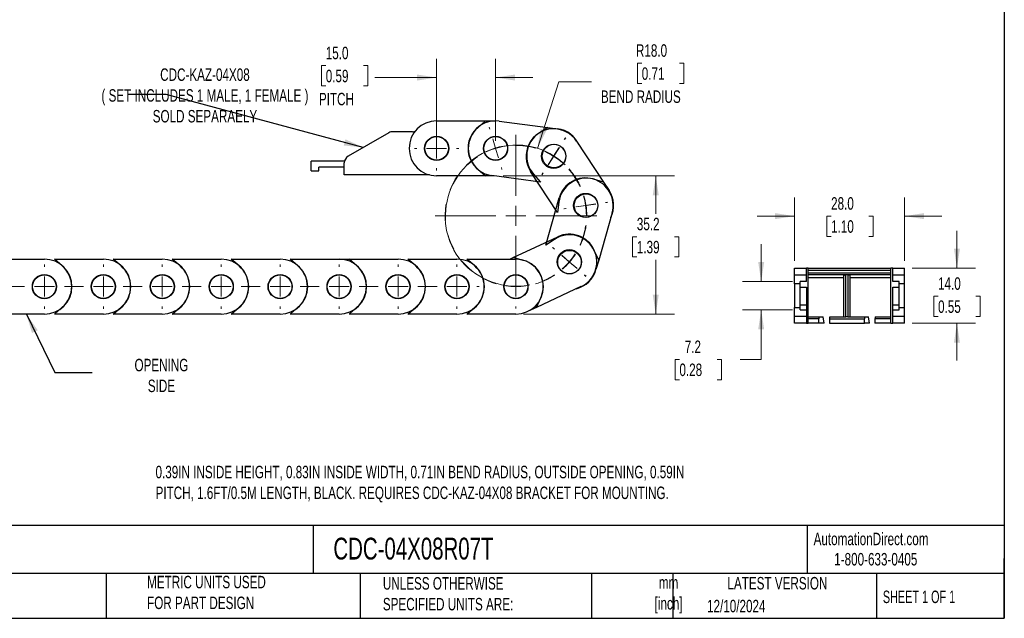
# Model space of a CAD drawing. Header units: millimetres. Extents: x 10 to 410, y 10 to 314.
# Tile 2 of 9: x 159 to 410, y 10 to 162. Entities that reach past the tile are written whole.
import ezdxf

# ---------------------------------------------------------------- set-up
doc = ezdxf.new("R2010")
doc.units = ezdxf.units.MM
doc.header["$LTSCALE"] = 1.5
doc.linetypes.add('CENTERX2', pattern=[20.32, 12.7, -2.54, 2.54, -2.54])
doc.layers.add('TEXT', color=140, linetype='Continuous', lineweight=25)
doc.styles.add('SLDTEXTSTYLE0', font='TXT', dxfattribs={"width": 0.7})
doc.styles.add('SLDTEXTSTYLE1', font='TXT', dxfattribs={"width": 0.65})
doc.dimstyles.new('SLDDIMSTYLE0', dxfattribs={"dimtxt": 3.237012, "dimasz": 4.953, "dimexe": 0, "dimexo": 0.0625, "dimgap": 0.809253, "dimtad": 0, "dimtih": 1, "dimtoh": 1, "dimrnd": 1e-09, "dimzin": 12, "dimdsep": 46, "dimtxsty": 'SLDTEXTSTYLE0', "dimsah": 1, "dimcen": 0.09, "dimadec": 0, "dimazin": 3, "dimtfac": 1, "dimtofl": 0, "dimtmove": 0, "dimatfit": 3, "dimfxl": 0, "dimfrac": 2, "dimtolj": 1, "dimtzin": 12, "dimarcsym": 0})
doc.dimstyles.new('SLDDIMSTYLE1', dxfattribs={"dimtxt": 3.237012, "dimasz": 4.953, "dimexe": 0, "dimexo": 0.0625, "dimgap": 0.809253, "dimtad": 0, "dimtih": 1, "dimtoh": 1, "dimrnd": 1e-09, "dimzin": 4, "dimdsep": 46, "dimtxsty": 'SLDTEXTSTYLE0', "dimsah": 1, "dimcen": 0, "dimadec": 0, "dimazin": 1, "dimtfac": 1, "dimtofl": 0, "dimtmove": 0, "dimatfit": 3, "dimfxl": 0, "dimfrac": 2, "dimtolj": 1, "dimtzin": 12, "dimarcsym": 0})
doc.dimstyles.new('SLDDIMSTYLE2', dxfattribs={"dimtxt": 3.237012, "dimasz": 4.953, "dimexe": 0, "dimexo": 0.0625, "dimgap": 0.809253, "dimtad": 0, "dimtih": 1, "dimtoh": 1, "dimrnd": 1e-09, "dimzin": 4, "dimdsep": 46, "dimtxsty": 'SLDTEXTSTYLE0', "dimsah": 1, "dimcen": 0.09, "dimadec": 0, "dimazin": 1, "dimtfac": 1, "dimtmove": 0, "dimatfit": 0, "dimfxl": 0, "dimfrac": 2, "dimtolj": 1, "dimtzin": 12, "dimarcsym": 0})
doc.dimstyles.new('SLDDIMSTYLE3', dxfattribs={"dimtxt": 0.18, "dimasz": 4.953, "dimexe": 0, "dimexo": 0.0625, "dimgap": 0, "dimtad": 0, "dimtih": 1, "dimtoh": 1, "dimdec": 0, "dimrnd": 1e-09, "dimzin": 0, "dimdsep": 46, "dimtxsty": 'Standard', "dimsah": 1, "dimcen": 0.09, "dimadec": 0, "dimazin": 0, "dimtfac": 4.953, "dimtdec": 0, "dimtofl": 0, "dimtmove": 0, "dimatfit": 3, "dimfxl": 0, "dimfrac": 2, "dimtolj": 1, "dimtzin": 0, "dimarcsym": 0})
doc.dimstyles.new('SLDDIMSTYLE4', dxfattribs={"dimtxt": 3.237012, "dimasz": 4.953, "dimexe": 0, "dimexo": 0.0625, "dimgap": 0.809253, "dimtad": 0, "dimtih": 1, "dimtoh": 1, "dimrnd": 1e-09, "dimzin": 12, "dimdsep": 46, "dimtxsty": 'SLDTEXTSTYLE0', "dimsah": 1, "dimcen": 0.09, "dimadec": 0, "dimazin": 3, "dimtfac": 1, "dimtmove": 0, "dimatfit": 0, "dimfxl": 0, "dimfrac": 2, "dimtolj": 1, "dimtzin": 12, "dimarcsym": 0})

# ---------------------------------------------------------------- blocks, each defined once
blk = doc.blocks.new('_D')
at = {"color": 7, "linetype": 'Continuous', "lineweight": 0}
for p, q in [((282, 122.17), (325.63, 122.17)), ((320.86, 122.17), (320.86, 112.54)), ((316.05, 106.67), (314.97, 106.67)), ((314.97, 106.67), (314.97, 101.53)), ((325.67, 106.67), (326.76, 106.67)), ((326.76, 106.67), (326.76, 101.53)), ((314.97, 101.53), (316.05, 101.53)), ((320.86, 86.96), (320.86, 100.8)), ((326.76, 101.53), (325.67, 101.53)), ((287.18, 86.96), (325.63, 86.96))]:
    blk.add_line(p, q, dxfattribs=at)
at = {"color": 7, "linetype": 'Continuous', "lineweight": 18}
for points in [[(320.86, 122.17), (320.1, 117.21), (321.63, 117.21)], [(320.86, 86.96), (321.63, 91.92), (320.1, 91.92)]]:
    blk.add_solid(points, dxfattribs=at)
at = {"color": 7, "linetype": 'Continuous', "lineweight": 18, "char_height": 3.175, "attachment_point": 1, "style": 'SLDTEXTSTYLE0'}
for s, insert in [('35.2', (316.05, 111.49)), ('1.39', (316.05, 105.62))]:
    blk.add_mtext(s, dxfattribs=dict(at, insert=insert))
blk = doc.blocks.new('_D_1')
at = {"color": 7, "linetype": 'Continuous', "lineweight": 0}
for p, q in [((317.3, 150.84), (316.21, 150.84)), ((316.21, 150.84), (316.21, 145.7)), ((326.91, 150.84), (328, 150.84)), ((328, 150.84), (328, 145.7)), ((290.77, 129.17), (296.2, 146.14)), ((296.2, 146.14), (304.53, 146.14)), ((316.21, 145.7), (317.3, 145.7)), ((328, 145.7), (326.91, 145.7))]:
    blk.add_line(p, q, dxfattribs=at)
at = {"color": 7, "linetype": 'Continuous', "lineweight": 18}
blk.add_arc((285.27, 112), 18.03, 45.9089, 87.0474, dxfattribs=at)
blk.add_solid([(290.77, 129.17), (293, 133.66), (291.55, 134.12)], dxfattribs=at)
at = {"color": 7, "linetype": 'Continuous', "lineweight": 18, "char_height": 3.175, "attachment_point": 1, "style": 'SLDTEXTSTYLE0'}
for s, insert in [('R18.0', (315.82, 155.66)), ('0.71', (317.3, 149.79)), ('BEND RADIUS', (306.91, 143.92))]:
    blk.add_mtext(s, dxfattribs=dict(at, insert=insert))
blk = doc.blocks.new('_D_2')
at = {"color": 7, "linetype": 'Continuous', "lineweight": 0}
for p, q in [((265.1, 131.07), (265.1, 151.96)), ((280.1, 131.07), (280.1, 151.96)), ((236.87, 150.22), (235.78, 150.22)), ((235.78, 150.22), (235.78, 145.08)), ((246.49, 150.22), (247.57, 150.22)), ((247.57, 150.22), (247.57, 145.08)), ((265.1, 147.2), (249.39, 147.2)), ((280.1, 147.2), (289.62, 147.2)), ((235.78, 145.08), (236.87, 145.08)), ((247.57, 145.08), (246.49, 145.08))]:
    blk.add_line(p, q, dxfattribs=at)
at = {"color": 7, "linetype": 'Continuous', "lineweight": 18}
for points in [[(265.1, 147.2), (260.14, 147.96), (260.14, 146.43)], [(280.1, 147.2), (285.05, 146.43), (285.05, 147.96)]]:
    blk.add_solid(points, dxfattribs=at)
at = {"color": 7, "linetype": 'Continuous', "lineweight": 18, "char_height": 3.175, "attachment_point": 1, "style": 'SLDTEXTSTYLE0'}
for s, insert in [('15.0', (236.87, 155.04)), ('0.59', (236.87, 149.17)), ('PITCH', (235.13, 143.3))]:
    blk.add_mtext(s, dxfattribs=dict(at, insert=insert))
blk = doc.blocks.new('SW_CENTERMARKSYMBOL_0')
at = {"color": 0, "linetype": 'Continuous', "lineweight": 18}
for p, q in [((0, 5.08), (0, 5.61)), ((0, 0), (0, 2.54)), ((-5.08, 0), (-5.62, 0)), ((0, 0), (-2.54, 0)), ((0, 0), (0, -2.54)), ((0, 0), (2.54, 0)), ((5.08, 0), (5.61, 0)), ((0, -5.08), (0, -5.62))]:
    blk.add_line(p, q, dxfattribs=at)
blk = doc.blocks.new('SW_CENTERMARKSYMBOL_1')
at = {"color": 0, "linetype": 'Continuous', "lineweight": 18}
for p, q in [((-60, 5.08), (-60, 5.54)), ((-45, 5.08), (-45, 5.54)), ((-30, 5.08), (-30, 5.54)), ((-15, 5.08), (-15, 5.54)), ((0, 5.08), (0, 5.54)), ((33.55, 5.08), (33.55, 5.54)), ((48.55, 5.08), (48.55, 5.54)), ((63.55, 5.08), (63.55, 5.54)), ((78.55, 5.08), (78.55, 5.54)), ((93.55, 5.08), (93.55, 5.54)), ((108.55, 5.08), (108.55, 5.54)), ((123.55, 5.08), (123.55, 5.54)), ((138.55, 5.08), (138.55, 5.54)), ((-60, 0), (-60, 2.54)), ((-45, 0), (-45, 2.54)), ((-30, 0), (-30, 2.54)), ((-15, 0), (-15, 2.54)), ((0, 0), (0, 2.54)), ((33.55, 0), (33.55, 2.54)), ((48.55, 0), (48.55, 2.54)), ((63.55, 0), (63.55, 2.54)), ((78.55, 0), (78.55, 2.54)), ((93.55, 0), (93.55, 2.54)), ((108.55, 0), (108.55, 2.54)), ((123.55, 0), (123.55, 2.54)), ((138.55, 0), (138.55, 2.54)), ((-65.08, 0), (-65.54, 0)), ((-60, 0), (-62.54, 0)), ((-60, 0), (-60, -2.54)), ((-60, 0), (-57.46, 0)), ((-45, 0), (-47.54, 0)), ((-45, 0), (-45, -2.54)), ((-45, 0), (-42.46, 0)), ((-30, 0), (-32.54, 0)), ((-30, 0), (-30, -2.54)), ((-30, 0), (-27.46, 0)), ((-15, 0), (-17.54, 0)), ((-15, 0), (-15, -2.54)), ((-15, 0), (-12.46, 0)), ((0, 0), (-2.54, 0)), ((0, 0), (0, -2.54)), ((0, 0), (2.54, 0)), ((33.55, 0), (31.01, 0)), ((33.55, 0), (33.55, -2.54)), ((33.55, 0), (36.09, 0)), ((48.55, 0), (46.01, 0)), ((48.55, 0), (48.55, -2.54)), ((48.55, 0), (51.09, 0)), ((63.55, 0), (61.01, 0)), ((63.55, 0), (63.55, -2.54)), ((63.55, 0), (66.09, 0)), ((78.55, 0), (76.01, 0)), ((78.55, 0), (78.55, -2.54)), ((78.55, 0), (81.09, 0)), ((93.55, 0), (91.01, 0)), ((93.55, 0), (93.55, -2.54)), ((93.55, 0), (96.09, 0)), ((108.55, 0), (106.01, 0)), ((108.55, 0), (108.55, -2.54)), ((108.55, 0), (111.09, 0)), ((123.55, 0), (121.01, 0)), ((123.55, 0), (123.55, -2.54)), ((123.55, 0), (126.09, 0)), ((138.55, 0), (136.01, 0)), ((138.55, 0), (138.55, -2.54)), ((138.55, 0), (141.09, 0)), ((143.63, 0), (144.09, 0)), ((-60, -5.08), (-60, -5.54)), ((-45, -5.08), (-45, -5.54)), ((-30, -5.08), (-30, -5.54)), ((-15, -5.08), (-15, -5.54)), ((0, -5.08), (0, -5.54)), ((33.55, -5.08), (33.55, -5.54)), ((48.55, -5.08), (48.55, -5.54)), ((63.55, -5.08), (63.55, -5.54)), ((78.55, -5.08), (78.55, -5.54)), ((93.55, -5.08), (93.55, -5.54)), ((108.55, -5.08), (108.55, -5.54)), ((123.55, -5.08), (123.55, -5.54)), ((138.55, -5.08), (138.55, -5.54))]:
    blk.add_line(p, q, dxfattribs=at)
at = {"color": 0, "linetype": 'CENTERX2', "lineweight": 18}
for p, q in [((-54.92, 0), (-50.08, 0)), ((-39.92, 0), (-35.08, 0)), ((-24.92, 0), (-20.08, 0)), ((-9.92, 0), (-5.08, 0)), ((5.08, 0), (9.37, 0)), ((28.42, 0), (28.47, 0)), ((38.63, 0), (43.47, 0)), ((53.63, 0), (58.47, 0)), ((68.63, 0), (73.47, 0)), ((83.63, 0), (88.47, 0)), ((98.63, 0), (103.47, 0)), ((113.63, 0), (118.47, 0)), ((128.63, 0), (133.47, 0))]:
    blk.add_line(p, q, dxfattribs=at)
blk = doc.blocks.new('SW_CENTERMARKSYMBOL_2')
at = {"color": 0, "linetype": 'Continuous', "lineweight": 18}
for p, q in [((-45, 5.08), (-45, 5.62)), ((-30, 5.08), (-30, 5.62)), ((-15, 5.08), (-15, 5.62)), ((0, 5.08), (0, 5.62)), ((33.55, 5.08), (33.55, 5.62)), ((48.55, 5.08), (48.55, 5.62)), ((63.55, 5.08), (63.55, 5.62)), ((78.55, 5.08), (78.55, 5.62)), ((93.55, 5.08), (93.55, 5.62)), ((108.55, 5.08), (108.55, 5.62)), ((123.55, 5.08), (123.55, 5.62)), ((138.55, 5.08), (138.55, 5.62)), ((153.55, 5.08), (153.55, 5.62)), ((-45, 0), (-45, 2.54)), ((-30, 0), (-30, 2.54)), ((-15, 0), (-15, 2.54)), ((0, 0), (0, 2.54)), ((33.55, 0), (33.55, 2.54)), ((48.55, 0), (48.55, 2.54)), ((63.55, 0), (63.55, 2.54)), ((78.55, 0), (78.55, 2.54)), ((93.55, 0), (93.55, 2.54)), ((108.55, 0), (108.55, 2.54)), ((123.55, 0), (123.55, 2.54)), ((138.55, 0), (138.55, 2.54)), ((153.55, 0), (153.55, 2.54)), ((-50.08, 0), (-50.61, 0)), ((-45, 0), (-47.54, 0)), ((-45, 0), (-45, -2.54)), ((-45, 0), (-42.46, 0)), ((-30, 0), (-32.54, 0)), ((-30, 0), (-30, -2.54)), ((-30, 0), (-27.46, 0)), ((-15, 0), (-17.54, 0)), ((-15, 0), (-15, -2.54)), ((-15, 0), (-12.46, 0)), ((0, 0), (-2.54, 0)), ((0, 0), (0, -2.54)), ((0, 0), (2.54, 0)), ((33.55, 0), (31.01, 0)), ((33.55, 0), (33.55, -2.54)), ((33.55, 0), (36.09, 0)), ((48.55, 0), (46.01, 0)), ((48.55, 0), (48.55, -2.54)), ((48.55, 0), (51.09, 0)), ((63.55, 0), (61.01, 0)), ((63.55, 0), (63.55, -2.54)), ((63.55, 0), (66.09, 0)), ((78.55, 0), (76.01, 0)), ((78.55, 0), (78.55, -2.54)), ((78.55, 0), (81.09, 0)), ((93.55, 0), (91.01, 0)), ((93.55, 0), (93.55, -2.54)), ((93.55, 0), (96.09, 0)), ((108.55, 0), (106.01, 0)), ((108.55, 0), (108.55, -2.54)), ((108.55, 0), (111.09, 0)), ((123.55, 0), (121.01, 0)), ((123.55, 0), (123.55, -2.54)), ((123.55, 0), (126.09, 0)), ((138.55, 0), (136.01, 0)), ((138.55, 0), (138.55, -2.54)), ((138.55, 0), (141.09, 0)), ((153.55, 0), (151.01, 0)), ((153.55, 0), (153.55, -2.54)), ((153.55, 0), (156.09, 0)), ((158.63, 0), (159.17, 0)), ((-45, -5.08), (-45, -5.61)), ((-30, -5.08), (-30, -5.61)), ((-15, -5.08), (-15, -5.61)), ((0, -5.08), (0, -5.61)), ((33.55, -5.08), (33.55, -5.61)), ((48.55, -5.08), (48.55, -5.61)), ((63.55, -5.08), (63.55, -5.61)), ((78.55, -5.08), (78.55, -5.61)), ((93.55, -5.08), (93.55, -5.61)), ((108.55, -5.08), (108.55, -5.61)), ((123.55, -5.08), (123.55, -5.61)), ((138.55, -5.08), (138.55, -5.61)), ((153.55, -5.08), (153.55, -5.61))]:
    blk.add_line(p, q, dxfattribs=at)
at = {"color": 0, "linetype": 'CENTERX2', "lineweight": 18}
for p, q in [((-39.92, 0), (-35.08, 0)), ((-24.92, 0), (-20.08, 0)), ((-9.92, 0), (-5.08, 0)), ((5.08, 0), (9.37, 0)), ((28.42, 0), (28.47, 0)), ((38.63, 0), (43.47, 0)), ((53.63, 0), (58.47, 0)), ((68.63, 0), (73.47, 0)), ((83.63, 0), (88.47, 0)), ((98.63, 0), (103.47, 0)), ((113.63, 0), (118.47, 0)), ((128.63, 0), (133.47, 0)), ((143.63, 0), (148.47, 0))]:
    blk.add_line(p, q, dxfattribs=at)
blk = doc.blocks.new('SW_CENTERMARKSYMBOL_3')
at = {"color": 0, "linetype": 'Continuous', "lineweight": 18}
for p, q in [((-20.29, 33.83), (-20.44, 34.34)), ((-18.82, 28.96), (-19.55, 31.39)), ((-13.64, 16.87), (-13.64, 32.37)), ((-1.32, 31.23), (-1.03, 31.68)), ((-1.22, 31.28), (-0.97, 31.67)), ((-18.82, 28.96), (-18.09, 26.53)), ((-4.04, 26.94), (-2.68, 29.08)), ((-3.95, 27), (-2.58, 29.14)), ((-4.04, 26.94), (-5.4, 24.79)), ((-3.95, 27), (-5.31, 24.86)), ((-17.35, 24.1), (-17.2, 23.59)), ((-6.76, 22.65), (-7.05, 22.2)), ((-6.68, 22.72), (-6.93, 22.33)), ((9.12, 15.18), (9.65, 15.26)), ((9.23, 15.14), (9.68, 15.2)), ((-13.64, 11.79), (-13.64, 14.33)), ((-0.93, 13.68), (-1.46, 13.6)), ((-0.83, 13.67), (-1.28, 13.6)), ((4.09, 14.43), (1.58, 14.06)), ((4.2, 14.4), (1.69, 14.04)), ((4.09, 14.43), (6.61, 14.8)), ((4.2, 14.4), (6.71, 14.77)), ((-18.72, 11.79), (-34.22, 11.79)), ((-13.64, 11.79), (-16.18, 11.79)), ((-13.64, 11.79), (-13.64, 9.25)), ((-13.64, 11.79), (-11.1, 11.79)), ((-8.56, 11.79), (6.93, 11.79)), ((-13.64, 6.71), (-13.64, -8.78)), ((-3.9, 3.41), (-4.31, 3.76)), ((-3.84, 3.32), (-4.19, 3.62)), ((-0.05, 0.1), (-1.97, 1.76)), ((0, 0), (-1.92, 1.66)), ((-0.05, 0.1), (1.88, -1.56)), ((0, 0), (1.92, -1.66)), ((-13.64, -1.16), (-13.64, -0.7)), ((-13.64, -6.24), (-13.64, -3.7)), ((3.8, -3.21), (4.21, -3.56)), ((3.84, -3.32), (4.19, -3.62)), ((-13.64, -6.24), (-13.64, -8.78)), ((-13.64, -11.32), (-13.64, -11.78))]:
    blk.add_line(p, q, dxfattribs=at)
at = {"color": 0, "linetype": 'CENTERX2', "lineweight": 0}
for centre, radius, start, end in [((-13.64, 11.79), 18.03, 73.6198, 253.8604), ((-13.64, 11.79), 17.93, 73.8471, 90.5455), ((-13.64, 11.79), 17.93, 123.0077, 303.0653), ((-13.64, 11.8), 17.92, 24.6813, 41.3882), ((-13.64, 11.8), 18.03, 24.4566, 41.3417), ((-13.64, 11.79), 17.93, 335.5265, 352.2258), ((-13.64, 11.79), 18.03, 335.2977, 352.1813), ((-13.64, 11.79), 18.03, 286.1384, 303.0207)]:
    blk.add_arc(centre, radius, start, end, dxfattribs=at)
at = {"color": 0, "linetype": 'Continuous', "lineweight": 0}
for centre, radius, start, end in [((-13.64, 11.78), 17.94, 106.7808, 114.8901), ((-13.64, 11.78), 17.94, 98.6626, 106.773), ((-13.64, 11.8), 17.92, 57.6127, 65.7335), ((-13.64, 11.81), 18.02, 57.476, 65.5516), ((-13.64, 11.8), 17.92, 49.499, 57.6206), ((-13.63, 11.8), 18.02, 49.4082, 57.4846), ((-13.61, 11.8), 17.9, 8.4456, 16.5765), ((-13.63, 11.8), 18.02, 8.3155, 16.3914), ((-13.61, 11.79), 17.9, 0.3367, 8.4669), ((-13.63, 11.79), 18.02, 0.2479, 8.3248), ((-13.62, 11.77), 17.9, 311.1764, 319.3062), ((-13.62, 11.77), 18, 311.0864, 319.169), ((-13.62, 11.78), 17.9, 319.2859, 327.416), ((-13.62, 11.78), 18, 319.1504, 327.2338), ((-13.64, 11.79), 18.03, 261.9301, 269.9998), ((-13.64, 11.79), 18.03, 269.9998, 278.0699)]:
    blk.add_arc(centre, radius, start, end, dxfattribs=at)
blk = doc.blocks.new('_D_3')
at = {"color": 7, "linetype": 'Continuous', "lineweight": 0}
for p, q in [((356.19, 100.55), (356.19, 116.68)), ((384.19, 100.55), (384.19, 116.68)), ((356.19, 111.91), (346.66, 111.91)), ((365.49, 111.91), (364.4, 111.91)), ((364.4, 111.91), (364.4, 106.77)), ((375.11, 111.91), (376.19, 111.91)), ((376.19, 111.91), (376.19, 106.77)), ((384.19, 111.91), (393.71, 111.91)), ((364.4, 106.77), (365.49, 106.77)), ((376.19, 106.77), (375.11, 106.77))]:
    blk.add_line(p, q, dxfattribs=at)
at = {"color": 7, "linetype": 'Continuous', "lineweight": 18}
for points in [[(356.19, 111.91), (351.24, 112.68), (351.24, 111.15)], [(384.19, 111.91), (389.14, 111.15), (389.14, 112.68)]]:
    blk.add_solid(points, dxfattribs=at)
at = {"color": 7, "linetype": 'Continuous', "lineweight": 18, "char_height": 3.175, "attachment_point": 1, "style": 'SLDTEXTSTYLE0'}
for s, insert in [('28.0', (365.49, 116.73)), ('1.10', (365.49, 110.86))]:
    blk.add_mtext(s, dxfattribs=dict(at, insert=insert))
blk = doc.blocks.new('_D_4')
at = {"color": 7, "linetype": 'Continuous', "lineweight": 0}
for p, q in [((397.52, 98.65), (397.52, 108.17)), ((386.09, 98.65), (402.28, 98.65)), ((392.71, 91.51), (391.62, 91.51)), ((391.62, 91.51), (391.62, 86.37)), ((402.33, 91.51), (403.42, 91.51)), ((403.42, 91.51), (403.42, 86.37)), ((391.62, 86.37), (392.71, 86.37)), ((403.42, 86.37), (402.33, 86.37)), ((386.09, 84.65), (402.28, 84.65)), ((397.52, 84.65), (397.52, 75.12))]:
    blk.add_line(p, q, dxfattribs=at)
at = {"color": 7, "linetype": 'Continuous', "lineweight": 18}
for points in [[(397.52, 98.65), (398.28, 103.6), (396.76, 103.6)], [(397.52, 84.65), (396.76, 79.7), (398.28, 79.7)]]:
    blk.add_solid(points, dxfattribs=at)
at = {"color": 7, "linetype": 'Continuous', "lineweight": 18, "char_height": 3.175, "attachment_point": 1, "style": 'SLDTEXTSTYLE0'}
for s, insert in [('14.0', (392.71, 96.33)), ('0.55', (392.71, 90.46))]:
    blk.add_mtext(s, dxfattribs=dict(at, insert=insert))
blk = doc.blocks.new('_D_5')
at = {"color": 7, "linetype": 'Continuous', "lineweight": 0}
for p, q in [((347.7, 95.25), (347.7, 104.77)), ((355.68, 95.25), (342.94, 95.25)), ((355.68, 88.05), (342.94, 88.05)), ((347.7, 75.43), (347.7, 88.05)), ((326.89, 75.43), (325.81, 75.43)), ((325.81, 75.43), (325.81, 70.28)), ((336.51, 75.43), (337.6, 75.43)), ((337.6, 75.43), (337.6, 70.28)), ((342.35, 75.43), (347.7, 75.43)), ((325.81, 70.28), (326.89, 70.28)), ((337.6, 70.28), (336.51, 70.28))]:
    blk.add_line(p, q, dxfattribs=at)
at = {"color": 7, "linetype": 'Continuous', "lineweight": 18}
for points in [[(347.7, 95.25), (348.46, 100.2), (346.94, 100.2)], [(347.7, 88.05), (346.94, 83.1), (348.46, 83.1)]]:
    blk.add_solid(points, dxfattribs=at)
at = {"color": 7, "linetype": 'Continuous', "lineweight": 18, "char_height": 3.175, "attachment_point": 1, "style": 'SLDTEXTSTYLE0'}
for s, insert in [('7.2', (328.24, 80.24)), ('0.28', (326.89, 74.38))]:
    blk.add_mtext(s, dxfattribs=dict(at, insert=insert))

msp = doc.modelspace()

# ---------------------------------------------------------------- linework, layer by layer
for p, q in [((265.095, 136.166), (277.572, 136.166)), ((277.572, 136.166), (275.559, 134.432)), ((277.572, 136.166), (280.095, 136.166)), ((281.012, 136.106), (293.381, 134.473)), ((252.922, 133.149), (242.595, 127.187)), ((258.972, 133.416), (253.922, 133.416)), ((293.381, 134.473), (291.158, 133.017)), ((293.381, 134.473), (295.882, 134.143)), ((300.725, 130.986), (307.579, 120.56)), ((233.145, 123.416), (233.145, 125.916)), ((241.649, 125.916), (233.145, 125.916)), ((241.595, 122.416), (241.595, 125.455)), ((233.145, 123.416), (235.145, 123.416)), ((241.595, 124.416), (235.145, 124.416)), ((235.145, 123.416), (235.145, 124.416)), ((275.559, 123.901), (277.572, 122.166)), ((295.88, 112.87), (289.027, 123.296)), ((263.241, 122.416), (241.595, 122.416)), ((277.572, 122.166), (265.095, 122.166)), ((279.635, 122.166), (277.572, 122.166)), ((291.549, 120.594), (279.179, 122.227)), ((289.78, 122.577), (291.549, 120.594)), ((307.579, 120.56), (305.023, 121.29)), ((307.579, 120.56), (308.965, 118.452)), ((292.869, 104.542), (296.275, 116.545)), ((296.224, 115.505), (295.88, 112.87)), ((309.743, 112.724), (306.338, 100.72)), ((284.6, 101.374), (295.908, 106.646)), ((295.088, 106.005), (292.869, 104.542)), ((306.338, 100.72), (305.218, 103.131)), ((152.795, 100.963), (165.271, 100.963)), ((169.808, 99.228), (167.795, 100.963)), ((167.795, 100.963), (180.271, 100.963)), ((184.808, 99.228), (182.795, 100.963)), ((182.795, 100.963), (195.271, 100.963)), ((199.808, 99.228), (197.795, 100.963)), ((197.795, 100.963), (210.271, 100.963)), ((214.808, 99.228), (212.795, 100.963)), ((212.795, 100.963), (225.271, 100.963)), ((229.808, 99.228), (227.795, 100.963)), ((227.795, 100.963), (240.271, 100.963)), ((240.271, 100.963), (242.795, 100.963)), ((244.808, 99.228), (242.795, 100.963)), ((242.795, 100.963), (255.271, 100.963)), ((259.808, 99.228), (257.795, 100.963)), ((257.795, 100.963), (270.271, 100.963)), ((274.808, 99.228), (272.795, 100.963)), ((272.795, 100.963), (285.271, 100.963)), ((283.72, 100.963), (284.6, 101.374)), ((287.158, 100.652), (284.6, 101.374)), ((306.338, 100.72), (305.649, 98.293)), ((356.189, 96.914), (356.189, 98.649)), ((356.189, 98.649), (359.189, 98.649)), ((359.189, 95.249), (359.189, 98.649)), ((359.689, 98.649), (359.189, 98.649)), ((359.689, 84.649), (359.689, 98.649)), ((359.689, 98.649), (380.689, 98.649)), ((359.689, 98.149), (380.689, 98.149)), ((380.689, 84.649), (380.689, 98.649)), ((381.189, 98.649), (380.689, 98.649)), ((381.189, 95.249), (381.189, 98.649)), ((381.189, 98.649), (384.189, 98.649)), ((384.189, 96.914), (384.189, 98.649)), ((359.189, 96.914), (356.189, 96.914)), ((356.189, 94.649), (356.189, 96.914)), ((357.589, 93.818), (357.589, 95.249)), ((359.189, 95.249), (357.589, 95.249)), ((359.689, 97.456), (380.689, 97.456)), ((380.689, 96.988), (359.689, 96.988)), ((359.689, 96.249), (368.769, 96.249)), ((368.769, 86.249), (368.769, 96.773)), ((369.769, 96.941), (369.269, 96.941)), ((369.269, 86.241), (369.269, 96.941)), ((369.769, 96.941), (369.769, 86.241)), ((370.269, 96.773), (370.269, 86.249)), ((370.269, 96.249), (380.689, 96.249)), ((384.189, 96.914), (381.189, 96.914)), ((382.789, 95.249), (381.189, 95.249)), ((382.789, 93.818), (382.789, 95.249)), ((384.189, 94.649), (384.189, 96.914)), ((301.824, 93.958), (290.517, 88.685)), ((357.589, 94.649), (356.189, 94.649)), ((356.189, 94.649), (356.189, 91.649)), ((357.589, 93.818), (359.189, 93.818)), ((357.589, 89.287), (357.589, 93.818)), ((359.189, 93.818), (359.189, 84.649)), ((381.189, 93.818), (382.789, 93.818)), ((381.189, 84.649), (381.189, 93.818)), ((384.189, 94.649), (382.789, 94.649)), ((382.789, 89.287), (382.789, 93.818)), ((384.189, 91.649), (384.189, 94.649)), ((290.517, 88.685), (291.608, 91.109)), ((356.189, 91.649), (356.189, 88.649)), ((384.189, 88.649), (384.189, 91.649)), ((167.795, 86.963), (169.808, 88.698)), ((182.795, 86.963), (184.808, 88.698)), ((197.795, 86.963), (199.808, 88.698)), ((212.795, 86.963), (214.808, 88.698)), ((227.795, 86.963), (229.808, 88.698)), ((242.795, 86.963), (244.808, 88.698)), ((257.795, 86.963), (259.808, 88.698)), ((272.795, 86.963), (274.808, 88.698)), ((290.517, 88.685), (288.23, 87.619)), ((356.189, 88.649), (357.589, 88.649)), ((356.189, 86.384), (356.189, 88.649)), ((359.189, 89.287), (357.589, 89.287)), ((357.589, 88.049), (357.589, 89.287)), ((357.589, 88.049), (359.189, 88.049)), ((382.789, 89.287), (381.189, 89.287)), ((381.189, 88.049), (382.789, 88.049)), ((382.789, 88.049), (382.789, 89.287)), ((382.789, 88.649), (384.189, 88.649)), ((384.189, 86.384), (384.189, 88.649)), ((165.271, 86.963), (152.795, 86.963)), ((180.271, 86.963), (167.795, 86.963)), ((195.271, 86.963), (182.795, 86.963)), ((210.271, 86.963), (197.795, 86.963)), ((225.271, 86.963), (212.795, 86.963)), ((240.271, 86.963), (227.795, 86.963)), ((255.271, 86.963), (242.795, 86.963)), ((270.271, 86.963), (257.795, 86.963)), ((285.271, 86.963), (272.795, 86.963)), ((359.189, 86.384), (356.189, 86.384)), ((356.189, 84.649), (356.189, 86.384)), ((359.689, 86.249), (362.459, 86.249)), ((362.389, 85.749), (359.689, 85.749)), ((362.389, 84.649), (362.389, 85.749)), ((362.459, 86.249), (363.44, 86.249)), ((363.701, 84.649), (363.44, 86.249)), ((365.069, 85.749), (373.969, 85.749)), ((365.069, 85.749), (365.069, 84.649)), ((365.139, 86.249), (368.983, 86.249)), ((369.769, 86.241), (369.269, 86.241)), ((370.055, 86.249), (374.039, 86.249)), ((373.969, 84.649), (373.969, 85.749)), ((374.039, 86.249), (375.02, 86.249)), ((375.281, 84.649), (375.02, 86.249)), ((376.649, 85.749), (376.649, 84.649)), ((380.689, 85.749), (376.649, 85.749)), ((376.719, 86.249), (380.689, 86.249)), ((384.189, 86.384), (381.189, 86.384)), ((384.189, 84.649), (384.189, 86.384)), ((359.189, 84.649), (356.189, 84.649)), ((359.189, 84.649), (359.689, 84.649)), ((362.389, 84.649), (359.689, 84.649)), ((363.701, 84.649), (362.389, 84.649)), ((365.069, 84.649), (373.969, 84.649)), ((375.281, 84.649), (373.969, 84.649)), ((380.689, 84.649), (376.649, 84.649)), ((380.689, 84.649), (381.189, 84.649)), ((384.189, 84.649), (381.189, 84.649))]:
    msp.add_line(p, q)
for centre, radius in [((265.095, 129.166), 3.075), ((265.095, 129.166), 3), ((280.095, 129.166), 3.075), ((280.095, 129.166), 3), ((294.876, 127.141), 3.075), ((294.966, 127.203), 3), ((303.009, 114.634), 3.075), ((303.116, 114.607), 3), ((298.866, 100.302), 3.075), ((298.915, 100.204), 3), ((165.271, 93.963), 3.075), ((165.271, 93.963), 3), ((180.271, 93.963), 3.075), ((180.271, 93.963), 3), ((195.271, 93.963), 3.075), ((195.271, 93.963), 3), ((210.271, 93.963), 3.075), ((210.271, 93.963), 3), ((225.271, 93.963), 3.075), ((225.271, 93.963), 3), ((240.271, 93.963), 3.075), ((240.271, 93.963), 3), ((255.271, 93.963), 3.075), ((255.271, 93.963), 3), ((270.271, 93.963), 3.075), ((270.271, 93.963), 3), ((285.271, 93.963), 3.075), ((285.271, 93.963), 3)]:
    msp.add_circle(centre, radius)
for centre, radius, start, end in [((265.095, 129.166), 7, 90, 270), ((280.095, 129.166), 7, 82.47995, 262.48001), ((253.922, 131.416), 2, 90.00021, 119.99971), ((258.972, 135.416), 2, 269.99982, 288.80929), ((280.095, 129.166), 6.95, 130.74977, 229.25023), ((294.876, 127.141), 7, 33.31996, 213.32004), ((294.966, 127.203), 6.95, 123.22993, 221.73008), ((294.966, 127.203), 7, 23.15027, 82.47994), ((243.595, 125.455), 2, 119.99879, 180.0011), ((303.116, 114.607), 6.95, 74.07005, 172.56992), ((303.009, 114.634), 7, 344.16006, 164.15997), ((303.116, 114.607), 7, 333.99029, 33.32003), ((298.915, 100.204), 6.95, 24.90998, 123.41003), ((298.866, 100.302), 7, 295, 115), ((165.271, 93.963), 7, 270, 90), ((180.271, 93.963), 7, 270, 90), ((195.271, 93.963), 7, 270, 90), ((210.271, 93.963), 7, 270, 90), ((225.271, 93.963), 7, 270, 90), ((240.271, 93.963), 7, 270, 90), ((255.271, 93.963), 7, 270, 90), ((270.271, 93.963), 7, 270, 90), ((285.271, 93.963), 7, 270, 90), ((285.271, 93.963), 6.95, 335.75, 74.25011), ((165.271, 93.963), 6.95, 310.75004, 49.24996), ((180.271, 93.963), 6.95, 310.75004, 49.24996), ((195.271, 93.963), 6.95, 310.74977, 49.25023), ((210.271, 93.963), 6.95, 310.74977, 49.25023), ((225.271, 93.963), 6.95, 310.74977, 49.25023), ((240.271, 93.963), 6.95, 310.75004, 49.24996), ((255.271, 93.963), 6.95, 310.75004, 49.24996), ((270.271, 93.963), 6.95, 310.75004, 49.24996), ((298.915, 100.204), 7, 284.83014, 344.1602)]:
    msp.add_arc(centre, radius, start, end)
for centre in [(362.459, 85.749), (365.139, 85.749), (374.039, 85.749), (376.719, 85.749)]:
    msp.add_ellipse(centre, major_axis=(0, 0.5), ratio=0.1405408, start_param=0, end_param=1.5707963)
for points in [[(369.269, 96.941), (369.133, 96.941), (369.002, 96.92), (368.821, 96.856), (368.769, 96.814), (368.769, 96.773)], [(370.269, 96.773), (370.269, 96.814), (370.218, 96.856), (370.036, 96.92), (369.905, 96.941), (369.769, 96.941)]]:
    msp.add_open_spline(points, degree=3, knots=[0, 0, 0, 0, 0.5, 0.5, 1, 1, 1, 1])
for points in [[(368.983, 86.249), (369.067, 86.249), (369.167, 86.241), (369.269, 86.241)], [(369.769, 86.241), (369.872, 86.241), (369.971, 86.249), (370.055, 86.249)]]:
    msp.add_open_spline(points, degree=3)
at = {"layer": 'TEXT'}
for p, q in [((409.575, 314.325), (409.575, 9.525)), ((409.575, 33.189), (9.525, 33.189)), ((233.638, 33.189), (233.638, 20.955)), ((359.363, 33.189), (359.363, 20.955)), ((409.575, 9.525), (409.575, 24.765)), ((409.575, 20.955), (9.525, 20.955)), ((180.97, 20.955), (180.97, 9.525)), ((245.67, 20.955), (245.67, 9.525)), ((304.536, 20.955), (304.536, 9.525)), ((325.218, 20.955), (325.218, 9.525)), ((377.023, 20.955), (377.023, 9.525)), ((9.525, 9.525), (409.575, 9.525))]:
    msp.add_line(p, q, dxfattribs=at)

# ---------------------------------------------------------------- block references
at = {"color": 7, "linetype": 'Continuous', "lineweight": 0}
for name, p in [('SW_CENTERMARKSYMBOL_0', (265.095, 129.166)), ('SW_CENTERMARKSYMBOL_3', (298.915, 100.204)), ('SW_CENTERMARKSYMBOL_1', (116.72, 93.963)), ('SW_CENTERMARKSYMBOL_2', (116.72, 93.963))]:
    msp.add_blockref(name, p, dxfattribs=at)

# ---------------------------------------------------------------- texts
at = {"color": 7, "linetype": 'Continuous', "lineweight": 0, "insert": (193.554, 48.355), "char_height": 3.175, "attachment_point": 1, "style": 'SLDTEXTSTYLE0'}
msp.add_mtext('0.39IN INSIDE HEIGHT, 0.83IN INSIDE WIDTH, 0.71IN BEND RADIUS, OUTSIDE OPENING, 0.59IN ^JPITCH, 1.6FT/0.5M LENGTH, BLACK. REQUIRES CDC-KAZ-04X08 BRACKET FOR MOUNTING.', dxfattribs=at)
at = {"color": 179, "linetype": 'Continuous', "lineweight": 18, "char_height": 3.175, "attachment_point": 1, "style": 'SLDTEXTSTYLE0'}
for s, insert in [('AutomationDirect.com', (361.042, 31.315)), ('1-800-633-0405', (366.287, 26.156))]:
    msp.add_mtext(s, dxfattribs=dict(at, insert=insert))
at = {"layer": 'TEXT'}
for s, insert, char_height, attachment_point, style in [('CDC-KAZ-04X08^J( SET INCLUDES 1 MALE, 1 FEMALE )^JSOLD SEPARAELY', (206.129, 149.522), 3.175, 2, 'SLDTEXTSTYLE0'), ('CDC-KAZ-04X08^J( SET INCLUDES 1 MALE, 1 FEMALE )^JSOLD SEPARAELY', (206.129, 149.522), 3.175, 2, 'SLDTEXTSTYLE0'), ('OPENING^JSIDE', (195.055, 75.586), 3.175, 2, 'SLDTEXTSTYLE0'), ('CDC-04X08R07T', (238.812, 30.048), 5.55625, 1, 'SLDTEXTSTYLE0'), ("PART DIMENSIONS MAY DIFFER SLIGHTLY ^JDUE TO MANUFACTURER'S VARIANCES", (82.679, 20.02), 3.175, 1, 'SLDTEXTSTYLE0'), ('METRIC UNITS USED ^JFOR PART DESIGN', (191.407, 20.343), 3.175, 1, 'SLDTEXTSTYLE0'), ('UNLESS OTHERWISE ^JSPECIFIED UNITS ARE:', (251.412, 20.012), 3.175, 1, 'SLDTEXTSTYLE0'), ('LATEST VERSION', (351.828, 20.046), 3.175, 2, 'SLDTEXTSTYLE0'), ('mm^J[inch]', (324.128, 20.22), 3.175, 2, 'SLDTEXTSTYLE0'), ('SHEET 1 OF 1', (378.662, 16.577), 3.175, 1, 'SLDTEXTSTYLE1'), ('12/10/2024', (333.919, 14.228), 3.175, 1, 'SLDTEXTSTYLE0')]:
    msp.add_mtext(s, dxfattribs=dict(at, insert=insert, char_height=char_height, attachment_point=attachment_point, style=style))

# ---------------------------------------------------------------- dimensions: what is measured, and where the dimension line sits
at = {"color": 7, "linetype": 'Continuous', "lineweight": 18}
dim = msp.add_radius_dim(center=(285.271, 111.997), mpoint=(290.768, 129.173), text='<>\\PBEND RADIUS', dimstyle='SLDDIMSTYLE1', dxfattribs=at)
dim.commit()
dim.dimension.update_dxf_attribs({"geometry": '_D_1', "text_midpoint": (322.105, 147.817), "dimtype": 164})
dim = msp.add_linear_dim(base=(265.095, 147.197), p1=(280.095, 129.166), p2=(265.095, 129.166), text='<>\\PPITCH', dimstyle='SLDDIMSTYLE2', dxfattribs=at)
dim.commit()
dim.dimension.update_dxf_attribs({"geometry": '_D_2', "text_midpoint": (241.678, 147.197), "dimtype": 160})
for base, p1, p2, angle, dimstyle, picture, middle in [((320.864, 86.963), (280.095, 122.166), (285.271, 86.963), 90, 'SLDDIMSTYLE0', '_D', (320.864, 106.673)), ((384.189, 111.914), (356.189, 98.649), (384.189, 98.649), 0, 'SLDDIMSTYLE2', '_D_3', (370.297, 111.914)), ((397.521, 84.649), (384.189, 98.649), (384.189, 84.649), 90, 'SLDDIMSTYLE2', '_D_4', (397.521, 91.512)), ((347.698, 88.049), (357.589, 95.249), (357.589, 88.049), 90, 'SLDDIMSTYLE4', '_D_5', (347.698, 75.427))]:
    dim = msp.add_linear_dim(base=base, p1=p1, p2=p2, angle=angle, dimstyle=dimstyle, dxfattribs=at)
    dim.commit()
    dim.dimension.update_dxf_attribs({"geometry": picture, "text_midpoint": middle, "dimtype": 160})

# ---------------------------------------------------------------- leaders
at = {"layer": 'TEXT'}
for points in [[(246.436, 129.404), (196.22, 142.904), (186.695, 142.904)], [(160.684, 86.963), (167.904, 72.096), (177.429, 72.096)]]:
    msp.add_leader(points, dimstyle='SLDDIMSTYLE3', dxfattribs=at)

doc.saveas('drawing.dxf')
